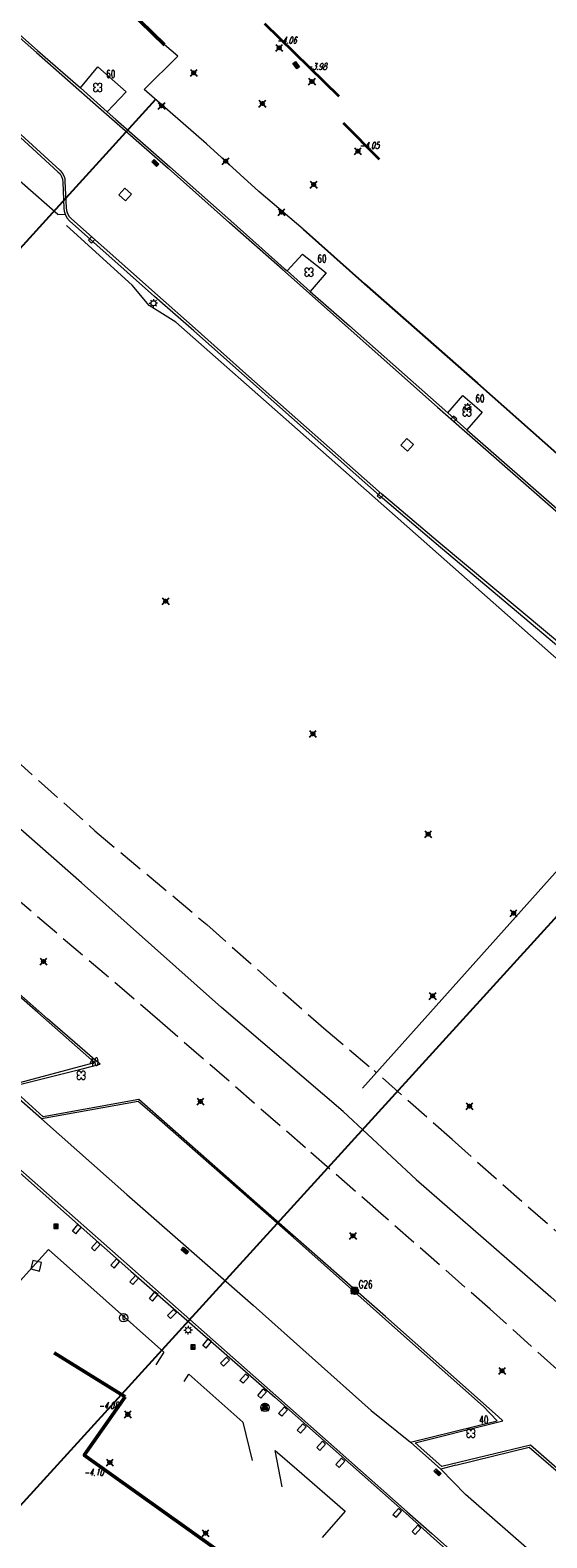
# Model space of a CAD drawing. Header units: metres. Extents: x 113132 to 113925, y 483082 to 483769.
# Tile 42 of 54: x 113704 to 113735, y 483238 to 483327. Entities that reach past the tile are written whole.
import ezdxf
from ezdxf.enums import TextEntityAlignment as Align

# ---------------------------------------------------------------- set-up
doc = ezdxf.new("R2010")
doc.units = ezdxf.units.M
doc.header["$PDMODE"] = 35
doc.header["$PDSIZE"] = 0.2
doc.linetypes.add('TALUDLIJN', pattern=[2, 1.5, -0.5])
doc.layers.get('0').update_dxf_attribs({"linetype": 'CONTINUOUS', "lineweight": 18})
for name, color, linetype in [('$detailpunten', 4, 'CONTINUOUS'), ('M01_Verzgrslgpnt', 7, 'CONTINUOUS'), ('profiellijn_50m', 6, 'CONTINUOUS')]:
    doc.layers.add(name, color=color, linetype=linetype)
for name, color, linetype, lineweight in [('ASSL_as_sloot', 4, 'CONTINUOUS', 18), ('BOOM_boom', 7, 'CONTINUOUS', 18), ('BRKR_brandkraan', 7, 'CONTINUOUS', 18), ('BSBL_Beton_schampblok', 7, 'CONTINUOUS', 18), ('DRPL_dorpelhoogte', 6, 'CONTINUOUS', 18), ('GBGB_gevel_bijgebouw', 1, 'CONTINUOUS', 35), ('GHGB_gevel_hoofdgebouw', 1, 'CONTINUOUS', 50), ('GPVZ_verz_grondslagpunt', 7, 'CONTINUOUS', 18), ('GSAF_gasafsluiter', 7, 'CONTINUOUS', 18), ('HEKW_hek_hekwerk', 3, 'RASTERHEK', 18), ('KKLI_kant_klinkers', 7, 'CONTINUOUS', 18), ('KMUU_muur_kant', 1, 'CONTINUOUS', 25), ('KOLK_straatkolk', 7, 'CONTINUOUS', 18), ('KOVM_kant_overig_materiaal', 6, 'CONTINUOUS', 18), ('KSTC_caikast', 7, 'CONTINUOUS', 18), ('KTEG_kant_tegels', 7, 'CONTINUOUS', 18), ('LNTP_lantaarnpaal', 7, 'CONTINUOUS', 18), ('RPUT_rioolput_inspectieput', 7, 'CONTINUOUS', 18), ('TALH_talud_hoog', 32, 'TALUDLIJN', 18), ('TKLK_trottoirkolk', 7, 'CONTINUOUS', 18)]:
    doc.layers.add(name, color=color, linetype=linetype, lineweight=lineweight)
doc.layers.add('Defpoints2', color=11, linetype='CONTINUOUS', lineweight=18, plot=False)
doc.styles.add('Romans', font='romans.shx', dxfattribs={"width": 0.7, "height": 2})
doc.styles.get("Standard").update_dxf_attribs({"font": 'romans.shx', "height": 0.9})
doc.linetypes.add('RASTERHEK', pattern='A,7,-1,[101,fgm.shx,S=0.5,R=0,X=0,Y=0],-2', length=10)

# ---------------------------------------------------------------- blocks, each defined once
blk = doc.blocks.new('mvpnt-flat-8')
at = {"layer": '$detailpunten', "linetype": 'Continuous'}
blk.add_point((0, 0), dxfattribs=at)
blk = doc.blocks.new('mvpnt-flat-9')
at = {"layer": '$detailpunten', "linetype": 'Continuous'}
blk.add_point((0, 0), dxfattribs=at)
blk = doc.blocks.new('mvpnt-flat-10')
at = {"layer": '$detailpunten', "linetype": 'Continuous'}
blk.add_point((0, 0), dxfattribs=at)
blk = doc.blocks.new('mvpnt-flat-452')
at = {"layer": '$detailpunten', "linetype": 'Continuous'}
blk.add_point((0, 0), dxfattribs=at)
blk = doc.blocks.new('mvpnt-flat-499')
at = {"layer": '$detailpunten', "linetype": 'Continuous'}
blk.add_point((0, 0), dxfattribs=at)
blk = doc.blocks.new('mvpnt-flat-500')
at = {"layer": '$detailpunten', "linetype": 'Continuous'}
blk.add_point((0, 0), dxfattribs=at)
blk = doc.blocks.new('mvpnt-flat-501')
at = {"layer": '$detailpunten', "linetype": 'Continuous'}
blk.add_point((0, 0), dxfattribs=at)
blk = doc.blocks.new('mvpnt-flat-502')
at = {"layer": '$detailpunten', "linetype": 'Continuous'}
blk.add_point((0, 0), dxfattribs=at)
blk = doc.blocks.new('mvpnt-flat-503')
at = {"layer": '$detailpunten', "linetype": 'Continuous'}
blk.add_point((0, 0), dxfattribs=at)
blk = doc.blocks.new('mvpnt-flat-505')
at = {"layer": '$detailpunten', "linetype": 'Continuous'}
blk.add_point((0, 0), dxfattribs=at)
blk = doc.blocks.new('mvpnt-flat-506')
at = {"layer": '$detailpunten', "linetype": 'Continuous'}
blk.add_point((0, 0), dxfattribs=at)
blk = doc.blocks.new('mvpnt-flat-507')
at = {"layer": '$detailpunten', "linetype": 'Continuous'}
blk.add_point((0, 0), dxfattribs=at)
blk = doc.blocks.new('mvpnt-flat-508')
at = {"layer": '$detailpunten', "linetype": 'Continuous'}
blk.add_point((0, 0), dxfattribs=at)
blk = doc.blocks.new('mvpnt-flat-509')
at = {"layer": '$detailpunten', "linetype": 'Continuous'}
blk.add_point((0, 0), dxfattribs=at)
blk = doc.blocks.new('mvpnt-flat-510')
at = {"layer": '$detailpunten', "linetype": 'Continuous'}
blk.add_point((0, 0), dxfattribs=at)
blk = doc.blocks.new('mvpnt-flat-511')
at = {"layer": '$detailpunten', "linetype": 'Continuous'}
blk.add_point((0, 0), dxfattribs=at)
blk = doc.blocks.new('mvpnt-flat-513')
at = {"layer": '$detailpunten', "linetype": 'Continuous'}
blk.add_point((0, 0), dxfattribs=at)
blk = doc.blocks.new('mvpnt-flat-514')
at = {"layer": '$detailpunten', "linetype": 'Continuous'}
blk.add_point((0, 0), dxfattribs=at)
blk = doc.blocks.new('mvpnt-flat-518')
at = {"layer": '$detailpunten', "linetype": 'Continuous'}
blk.add_point((0, 0), dxfattribs=at)
blk = doc.blocks.new('mvpnt-flat-525')
at = {"layer": '$detailpunten', "linetype": 'Continuous'}
blk.add_point((0, 0), dxfattribs=at)
blk = doc.blocks.new('mvpnt-flat-526')
at = {"layer": '$detailpunten', "linetype": 'Continuous'}
blk.add_point((0, 0), dxfattribs=at)
blk = doc.blocks.new('mvpnt-flat-527')
at = {"layer": '$detailpunten', "linetype": 'Continuous'}
blk.add_point((0, 0), dxfattribs=at)
blk = doc.blocks.new('mvpnt-flat-528')
at = {"layer": '$detailpunten', "linetype": 'Continuous'}
blk.add_point((0, 0), dxfattribs=at)
blk = doc.blocks.new('mvpnt-flat-543')
at = {"layer": '$detailpunten', "linetype": 'Continuous'}
blk.add_point((0, 0), dxfattribs=at)
blk = doc.blocks.new('BSBL-flat-36')
at = {"layer": 'BSBL_Beton_schampblok'}
for points in [[(-0.259, -0.104), (0.072, 0.27)], [(-0.072, -0.27), (0.259, 0.104)], [(0.259, 0.104), (0.072, 0.27)], [(-0.072, -0.27), (-0.259, -0.104)]]:
    blk.add_lwpolyline(points, dxfattribs=at)
blk = doc.blocks.new('BOOM-flat-252')
at = {"layer": 'BOOM_boom'}
for centre, start, end in [((-0.125, 0.125), 0, 270), ((-0.125, -0.125), 90, 0), ((0.125, 0.125), 270, 180), ((0.125, -0.125), 180, 90)]:
    blk.add_arc(centre, 0.125, start, end, dxfattribs=at)
at = {"layer": 'BOOM_boom', "style": 'Romans', "width": 0.7}
for tag, p in [('STAMDIAMETER', (0.5, 0.575)), ('KRUINDIAMETER', (0.5, -0.175)), ('SOORT', (0.5, -0.875))]:
    blk.add_attdef(tag, p, '', height=0.45, dxfattribs=at)
blk = doc.blocks.new('LNTP-flat-61')
at = {"layer": 'LNTP_lantaarnpaal'}
for points in [[(-0.25, 0), (-0.15, 0)], [(-0.177, 0.177), (-0.106, 0.106)], [(0, 0.25), (0, 0.15)], [(0.177, 0.177), (0.106, 0.106)], [(0.25, 0), (0.15, 0)], [(-0.177, -0.177), (-0.106, -0.106)], [(0, -0.25), (0, -0.15)], [(0.177, -0.177), (0.106, -0.106)]]:
    blk.add_lwpolyline(points, dxfattribs=at)
blk.add_circle((0, 0), 0.15, dxfattribs=at)
blk = doc.blocks.new('BSBL-flat-65')
at = {"layer": 'BSBL_Beton_schampblok'}
for points in [[(-0.259, -0.105), (0.072, 0.27)], [(-0.072, -0.27), (0.259, 0.105)], [(0.259, 0.105), (0.072, 0.27)], [(-0.072, -0.27), (-0.259, -0.105)]]:
    blk.add_lwpolyline(points, dxfattribs=at)
blk = doc.blocks.new('BSBL-flat-66')
at = {"layer": 'BSBL_Beton_schampblok'}
for points in [[(-0.259, -0.104), (0.072, 0.27)], [(-0.072, -0.27), (0.259, 0.104)], [(0.259, 0.104), (0.072, 0.27)], [(-0.072, -0.27), (-0.259, -0.104)]]:
    blk.add_lwpolyline(points, dxfattribs=at)
blk = doc.blocks.new('BSBL-flat-67')
at = {"layer": 'BSBL_Beton_schampblok'}
for points in [[(-0.26, -0.104), (0.073, 0.27)], [(-0.073, -0.27), (0.26, 0.104)], [(0.26, 0.104), (0.073, 0.27)], [(-0.073, -0.27), (-0.26, -0.104)]]:
    blk.add_lwpolyline(points, dxfattribs=at)
blk = doc.blocks.new('BSBL-flat-68')
at = {"layer": 'BSBL_Beton_schampblok'}
for points in [[(-0.26, -0.102), (0.074, 0.269)], [(-0.074, -0.269), (0.26, 0.102)], [(0.26, 0.102), (0.074, 0.269)], [(-0.074, -0.269), (-0.26, -0.102)]]:
    blk.add_lwpolyline(points, dxfattribs=at)
blk = doc.blocks.new('BSBL-flat-69')
at = {"layer": 'BSBL_Beton_schampblok'}
for points in [[(-0.258, -0.108), (0.068, 0.271)], [(-0.068, -0.271), (0.258, 0.108)], [(0.258, 0.108), (0.068, 0.271)], [(-0.068, -0.271), (-0.258, -0.108)]]:
    blk.add_lwpolyline(points, dxfattribs=at)
blk = doc.blocks.new('BSBL-flat-70')
at = {"layer": 'BSBL_Beton_schampblok'}
for points in [[(-0.257, -0.111), (0.065, 0.272)], [(-0.065, -0.272), (0.257, 0.111)], [(0.257, 0.111), (0.065, 0.272)], [(-0.065, -0.272), (-0.257, -0.111)]]:
    blk.add_lwpolyline(points, dxfattribs=at)
blk = doc.blocks.new('BSBL-flat-71')
at = {"layer": 'BSBL_Beton_schampblok'}
for points in [[(-0.259, -0.105), (0.072, 0.27)], [(-0.072, -0.27), (0.259, 0.105)], [(0.259, 0.105), (0.072, 0.27)], [(-0.072, -0.27), (-0.259, -0.105)]]:
    blk.add_lwpolyline(points, dxfattribs=at)
blk = doc.blocks.new('BSBL-flat-72')
at = {"layer": 'BSBL_Beton_schampblok'}
for points in [[(-0.266, -0.086), (0.09, 0.264)], [(-0.09, -0.264), (0.266, 0.086)], [(0.266, 0.086), (0.09, 0.264)], [(-0.09, -0.264), (-0.266, -0.086)]]:
    blk.add_lwpolyline(points, dxfattribs=at)
blk = doc.blocks.new('BSBL-flat-73')
at = {"layer": 'BSBL_Beton_schampblok'}
for points in [[(-0.256, -0.111), (0.065, 0.272)], [(-0.065, -0.272), (0.256, 0.111)], [(0.256, 0.111), (0.065, 0.272)], [(-0.065, -0.272), (-0.256, -0.111)]]:
    blk.add_lwpolyline(points, dxfattribs=at)
blk = doc.blocks.new('BSBL-flat-74')
at = {"layer": 'BSBL_Beton_schampblok'}
for points in [[(-0.263, -0.094), (0.083, 0.267)], [(-0.083, -0.267), (0.263, 0.094)], [(0.263, 0.094), (0.083, 0.267)], [(-0.083, -0.267), (-0.263, -0.094)]]:
    blk.add_lwpolyline(points, dxfattribs=at)
blk = doc.blocks.new('BSBL-flat-75')
at = {"layer": 'BSBL_Beton_schampblok'}
for points in [[(-0.256, -0.111), (0.065, 0.272)], [(-0.065, -0.272), (0.256, 0.111)], [(0.256, 0.111), (0.065, 0.272)], [(-0.065, -0.272), (-0.256, -0.111)]]:
    blk.add_lwpolyline(points, dxfattribs=at)
blk = doc.blocks.new('BSBL-flat-76')
at = {"layer": 'BSBL_Beton_schampblok'}
for points in [[(-0.259, -0.105), (0.071, 0.27)], [(-0.071, -0.27), (0.259, 0.105)], [(0.259, 0.105), (0.071, 0.27)], [(-0.071, -0.27), (-0.259, -0.105)]]:
    blk.add_lwpolyline(points, dxfattribs=at)
blk = doc.blocks.new('BSBL-flat-77')
at = {"layer": 'BSBL_Beton_schampblok'}
for points in [[(-0.259, -0.104), (0.072, 0.27)], [(-0.072, -0.27), (0.259, 0.104)], [(0.259, 0.104), (0.072, 0.27)], [(-0.072, -0.27), (-0.259, -0.104)]]:
    blk.add_lwpolyline(points, dxfattribs=at)
blk = doc.blocks.new('BSBL-flat-78')
at = {"layer": 'BSBL_Beton_schampblok'}
for points in [[(-0.26, -0.103), (0.074, 0.27)], [(-0.074, -0.27), (0.26, 0.103)], [(0.26, 0.103), (0.074, 0.27)], [(-0.074, -0.27), (-0.26, -0.103)]]:
    blk.add_lwpolyline(points, dxfattribs=at)
blk = doc.blocks.new('BSBL-flat-79')
at = {"layer": 'BSBL_Beton_schampblok'}
for points in [[(-0.257, -0.109), (0.067, 0.271)], [(-0.067, -0.271), (0.257, 0.109)], [(0.257, 0.109), (0.067, 0.271)], [(-0.067, -0.271), (-0.257, -0.109)]]:
    blk.add_lwpolyline(points, dxfattribs=at)
blk = doc.blocks.new('RPUT-flat-18')
at = {"layer": 'RPUT_rioolput_inspectieput'}
for p, q in [((-0.191, 0.318), (-0.318, -0.191)), ((0.318, 0.191), (-0.191, 0.318)), ((0.191, -0.318), (0.318, 0.191)), ((-0.318, -0.191), (0.191, -0.318))]:
    blk.add_line(p, q, dxfattribs=at)
blk = doc.blocks.new('GSAF-flat-17')
at = {"layer": 'GSAF_gasafsluiter'}
for points in [[(0.125, -0.125), (0.125, 0.125), (-0.125, 0.125), (-0.125, -0.125)], [(0, -0.125), (0.125, 0), (0, 0.125), (-0.125, 0)]]:
    blk.add_lwpolyline(points, close=True, dxfattribs=at)
at = {"layer": 'GSAF_gasafsluiter', "style": 'Romans', "width": 0.7}
blk.add_text('G', height=0.15, dxfattribs=at).set_placement((-0.058, -0.071))
blk = doc.blocks.new('KSTC-flat-2')
at = {"layer": 'KSTC_caikast'}
blk.add_circle((0, 0), 0.25, dxfattribs=at)
at = {"layer": 'KSTC_caikast', "width": 0.714}
blk.add_text('C', height=0.25, dxfattribs=at).set_placement((0.022, 0.001), align=Align.MIDDLE_CENTER)
blk = doc.blocks.new('GSAF-flat-18')
at = {"layer": 'GSAF_gasafsluiter'}
for points in [[(0.125, -0.125), (0.125, 0.125), (-0.125, 0.125), (-0.125, -0.125)], [(0, -0.125), (0.125, 0), (0, 0.125), (-0.125, 0)]]:
    blk.add_lwpolyline(points, close=True, dxfattribs=at)
at = {"layer": 'GSAF_gasafsluiter', "style": 'Romans', "width": 0.7}
blk.add_text('G', height=0.15, dxfattribs=at).set_placement((-0.058, -0.071))
blk = doc.blocks.new('BRKR-flat-5')
at = {"color": 1}
blk.add_circle((0, 0), 0.25, dxfattribs=at)
at = {"layer": 'BRKR_brandkraan'}
blk.add_lwpolyline([(0, 0.25), (-0.217, -0.125), (0.216, -0.125), (0, 0.25)], dxfattribs=at)
blk = doc.blocks.new('TKLK-flat-42')
at = {"layer": 'TKLK_trottoirkolk'}
for points in [[(0.075, 0.269), (-0.093, 0.084)], [(0.26, 0.102), (0.075, 0.269)], [(0.092, -0.083), (0.26, 0.102)]]:
    blk.add_lwpolyline(points, dxfattribs=at)
blk = doc.blocks.new('LNTP-flat-62')
at = {"layer": 'LNTP_lantaarnpaal'}
for points in [[(-0.25, 0), (-0.15, 0)], [(-0.177, 0.177), (-0.106, 0.106)], [(0, 0.25), (0, 0.15)], [(0.177, 0.177), (0.106, 0.106)], [(0.25, 0), (0.15, 0)], [(-0.177, -0.177), (-0.106, -0.106)], [(0, -0.25), (0, -0.15)], [(0.177, -0.177), (0.106, -0.106)]]:
    blk.add_lwpolyline(points, dxfattribs=at)
blk.add_circle((0, 0), 0.15, dxfattribs=at)
blk = doc.blocks.new('BOOM-flat-254')
at = {"layer": 'BOOM_boom'}
for centre, start, end in [((-0.125, 0.125), 0, 270), ((-0.125, -0.125), 90, 0), ((0.125, 0.125), 270, 180), ((0.125, -0.125), 180, 90)]:
    blk.add_arc(centre, 0.125, start, end, dxfattribs=at)
at = {"layer": 'BOOM_boom', "style": 'Romans', "width": 0.7}
for tag, p in [('STAMDIAMETER', (0.5, 0.575)), ('KRUINDIAMETER', (0.5, -0.175)), ('SOORT', (0.5, -0.875))]:
    blk.add_attdef(tag, p, '', height=0.45, dxfattribs=at)
blk = doc.blocks.new('BOOM-flat-255')
at = {"layer": 'BOOM_boom'}
for centre, start, end in [((-0.125, 0.125), 0, 270), ((-0.125, -0.125), 90, 0), ((0.125, 0.125), 270, 180), ((0.125, -0.125), 180, 90)]:
    blk.add_arc(centre, 0.125, start, end, dxfattribs=at)
at = {"layer": 'BOOM_boom', "style": 'Romans', "width": 0.7}
for tag, p in [('STAMDIAMETER', (0.5, 0.575)), ('KRUINDIAMETER', (0.5, -0.175)), ('SOORT', (0.5, -0.875))]:
    blk.add_attdef(tag, p, '', height=0.45, dxfattribs=at)
blk = doc.blocks.new('BOOM-flat-256')
at = {"layer": 'BOOM_boom'}
for centre, start, end in [((-0.125, 0.125), 0, 270), ((-0.125, -0.125), 90, 0), ((0.125, 0.125), 270, 180), ((0.125, -0.125), 180, 90)]:
    blk.add_arc(centre, 0.125, start, end, dxfattribs=at)
at = {"layer": 'BOOM_boom', "style": 'Romans', "width": 0.7}
for tag, p in [('STAMDIAMETER', (0.5, 0.575)), ('KRUINDIAMETER', (0.5, -0.175)), ('SOORT', (0.5, -0.875))]:
    blk.add_attdef(tag, p, '', height=0.45, dxfattribs=at)
blk = doc.blocks.new('KOLK-flat-40')
at = {"layer": 'KOLK_straatkolk'}
for p, q in [((-0.2, 0.1), (-0.04, 0.22)), ((0.04, -0.22), (-0.2, 0.1)), ((-0.13, 0.09), (0.05, -0.15)), ((-0.09, 0.12), (0.09, -0.12)), ((-0.05, 0.15), (0.13, -0.09)), ((-0.04, 0.22), (0.2, -0.1)), ((0.2, -0.1), (0.04, -0.22))]:
    blk.add_line(p, q, dxfattribs=at)
blk = doc.blocks.new('RPUT-flat-19')
at = {"layer": 'RPUT_rioolput_inspectieput'}
for p, q in [((-0.021, 0.371), (-0.371, -0.021)), ((0.371, 0.021), (-0.021, 0.371)), ((0.021, -0.371), (0.371, 0.021)), ((-0.371, -0.021), (0.021, -0.371))]:
    blk.add_line(p, q, dxfattribs=at)
blk = doc.blocks.new('TKLK-flat-43')
at = {"layer": 'TKLK_trottoirkolk'}
for points in [[(-0.095, 0.08), (-0.256, -0.111)], [(-0.256, -0.111), (-0.066, -0.271)], [(-0.066, -0.271), (0.096, -0.081)]]:
    blk.add_lwpolyline(points, dxfattribs=at)
blk = doc.blocks.new('BOOM-flat-259')
at = {"layer": 'BOOM_boom'}
for centre, start, end in [((-0.125, 0.125), 0, 270), ((-0.125, -0.125), 90, 0), ((0.125, 0.125), 270, 180), ((0.125, -0.125), 180, 90)]:
    blk.add_arc(centre, 0.125, start, end, dxfattribs=at)
at = {"layer": 'BOOM_boom', "style": 'Romans', "width": 0.7}
for tag, p in [('STAMDIAMETER', (0.5, 0.575)), ('KRUINDIAMETER', (0.5, -0.175)), ('SOORT', (0.5, -0.875))]:
    blk.add_attdef(tag, p, '', height=0.45, dxfattribs=at)
blk = doc.blocks.new('KOLK-flat-49')
at = {"layer": 'KOLK_straatkolk'}
for p, q in [((-0.211, 0.075), (-0.066, 0.214)), ((0.066, -0.214), (-0.211, 0.075)), ((-0.14, 0.074), (0.068, -0.143)), ((-0.104, 0.108), (0.104, -0.108)), ((-0.068, 0.143), (0.14, -0.074)), ((-0.066, 0.214), (0.211, -0.075)), ((0.211, -0.075), (0.066, -0.214))]:
    blk.add_line(p, q, dxfattribs=at)
blk = doc.blocks.new('RPUT-flat-23')
at = {"layer": 'RPUT_rioolput_inspectieput'}
for p, q in [((-0.027, 0.37), (-0.37, -0.027)), ((0.37, 0.027), (-0.027, 0.37)), ((0.027, -0.37), (0.37, 0.027)), ((-0.37, -0.027), (0.027, -0.37))]:
    blk.add_line(p, q, dxfattribs=at)
blk = doc.blocks.new('LNTP-flat-70')
at = {"layer": 'LNTP_lantaarnpaal'}
for points in [[(-0.25, 0), (-0.15, 0)], [(-0.177, 0.177), (-0.106, 0.106)], [(0, 0.25), (0, 0.15)], [(0.177, 0.177), (0.106, 0.106)], [(0.25, 0), (0.15, 0)], [(-0.177, -0.177), (-0.106, -0.106)], [(0, -0.25), (0, -0.15)], [(0.177, -0.177), (0.106, -0.106)]]:
    blk.add_lwpolyline(points, dxfattribs=at)
blk.add_circle((0, 0), 0.15, dxfattribs=at)
blk = doc.blocks.new('TKLK-flat-52')
at = {"layer": 'TKLK_trottoirkolk'}
for points in [[(-0.092, 0.084), (-0.26, -0.1)], [(-0.26, -0.1), (-0.077, -0.268)], [(-0.077, -0.268), (0.092, -0.084)]]:
    blk.add_lwpolyline(points, dxfattribs=at)
blk = doc.blocks.new('KOLK-flat-62')
at = {"layer": 'KOLK_straatkolk'}
for p, q in [((-0.216, 0.057), (-0.084, 0.207)), ((0.084, -0.207), (-0.216, 0.057)), ((-0.146, 0.061), (0.08, -0.136)), ((-0.113, 0.099), (0.113, -0.099)), ((-0.084, 0.207), (0.216, -0.057)), ((-0.08, 0.136), (0.146, -0.061)), ((0.216, -0.057), (0.084, -0.207))]:
    blk.add_line(p, q, dxfattribs=at)
blk = doc.blocks.new('KOLK-flat-63')
at = {"layer": 'KOLK_straatkolk'}
for p, q in [((-0.214, 0.065), (-0.076, 0.21)), ((0.076, -0.21), (-0.214, 0.065)), ((-0.143, 0.067), (0.074, -0.139)), ((-0.109, 0.103), (0.109, -0.103)), ((-0.076, 0.21), (0.214, -0.065)), ((-0.074, 0.139), (0.143, -0.067)), ((0.214, -0.065), (0.076, -0.21))]:
    blk.add_line(p, q, dxfattribs=at)
blk = doc.blocks.new('GPVZ-flat-7')
at = {"layer": 'M01_Verzgrslgpnt', "color": 7}
blk.add_circle((0, 0), 0.2, dxfattribs=at)
at = {"layer": 'M01_Verzgrslgpnt', "color": 1}
blk.add_circle((0, 0), 0.1, dxfattribs=at)
at = {"layer": 'M01_Verzgrslgpnt', "color": 7, "style": 'Romans', "width": 0.7}
for tag, p in [('PNUM', (0.225, 0.15)), ('OMSCHRIJVING', (0.225, -0.5))]:
    blk.add_attdef(tag, p, '', height=0.45, dxfattribs=at)
blk = doc.blocks.new('PUNT-flat-8')
at = {"layer": 'GPVZ_verz_grondslagpunt'}
blk.add_circle((0, 0), 0.15, dxfattribs=at)
at = {"layer": 'GPVZ_verz_grondslagpunt', "style": 'Romans', "width": 0.7}
blk.add_attdef('OMSCHRIJVING', (0.3, 0.3), '', height=0.45, dxfattribs=at)

msp = doc.modelspace()

# ---------------------------------------------------------------- linework, layer by layer
at = {"layer": 'ASSL_as_sloot'}
for points in [[(113722.525, 483263.396, 0), (113715.337, 483269.535, 0), (113707.056, 483276.896, 0), (113699.225, 483283.782, 0), (113691.195, 483290.828, 0), (113684.957, 483296.416, 0), (113679.704, 483301.012, 0), (113676.613, 483303.864, 0), (113674.146, 483305.534, 0)], [(113726.834, 483259.374, 0), (113722.525, 483263.396, 0)], [(113726.834, 483259.374, 0), (113734.806, 483252.457, 0), (113742.34, 483245.671, 0), (113750.198, 483238.86, 0), (113751.158, 483237.976, 0)]]:
    msp.add_polyline3d(points, dxfattribs=at)
at = {"layer": 'GBGB_gevel_bijgebouw'}
for points in [[(113722.297, 483323.353), (113717.893, 483327.63)], [(113722.536, 483321.798), (113724.66, 483319.636)]]:
    msp.add_lwpolyline(points, dxfattribs=at)
at = {"layer": 'GHGB_gevel_hoofdgebouw'}
for points in [[(113711.976, 483326.402), (113698.9, 483339.092), (113700.3, 483340.535), (113699.702, 483341.187), (113721.371, 483362.942)], [(113709.635, 483246.546), (113705.452, 483249.147)], [(113709.635, 483246.546), (113707.226, 483243.098), (113714.957, 483237.592), (113718.855, 483234.354), (113721.96, 483236.693)]]:
    msp.add_lwpolyline(points, dxfattribs=at)
at = {"layer": 'HEKW_hek_hekwerk'}
msp.add_polyline3d([(113723.668, 483264.769, 0), (113741.427, 483284.61, 0), (113719.834, 483303.685, 0), (113712.638, 483310.022, 0), (113711.054, 483311.011, 0), (113710.066, 483312.211, 0), (113706.177, 483315.734, 0)], dxfattribs=at)
at = {"layer": 'KKLI_kant_klinkers'}
for points in [[(113688.692, 483339.841, 0), (113692.212, 483336.743, 0), (113692.731, 483336.257, 0), (113696.996, 483332.471, 0), (113704.396, 483325.952, 0), (113708.073, 483322.712, 0), (113712.176, 483319.121, 0), (113715.819, 483315.886, 0)], [(113691.407, 483329.349, 0), (113695.516, 483325.756, 0), (113699.497, 483322.231, 0), (113699.662, 483322.107, 0), (113699.846, 483322.013, 0), (113700.025, 483321.958, 0), (113700.211, 483321.932, 0), (113702.087, 483322.011, 0), (113702.249, 483322.005, 0), (113702.406, 483321.971, 0), (113702.612, 483321.875, 0), (113702.787, 483321.731, 0), (113705.791, 483319.003, 0), (113705.927, 483318.846, 0), (113706.024, 483318.662, 0), (113706.071, 483318.497, 0), (113706.086, 483318.327, 0), (113706.148, 483316.794, 0), (113706.172, 483316.609, 0), (113706.232, 483316.432, 0), (113706.336, 483316.258, 0), (113706.474, 483316.111, 0), (113711.549, 483311.607, 0)], [(113718.933, 483313.12, 0), (113715.819, 483315.886, 0)], [(113718.933, 483313.12, 0), (113722.813, 483309.684, 0), (113728.103, 483304.995, 0), (113735.414, 483298.597, 0), (113738.334, 483296.001, 0), (113739.528, 483294.992, 0)], [(113713.781, 483309.642, 0), (113711.549, 483311.607, 0)], [(113750.112, 483279.232, 0), (113745.714, 483282.76, 0), (113741.36, 483286.223, 0), (113737.162, 483289.549, 0), (113736.155, 483290.342, 0), (113728.149, 483297.047, 0), (113724.789, 483299.877, 0), (113716.774, 483306.974, 0), (113713.781, 483309.642, 0)], [(113663.747, 483294.901, 0), (113668.102, 483291.049, 0), (113675.605, 483284.411, 0), (113683.751, 483277.321, 0), (113693.008, 483269.158, 0), (113701.582, 483261.591, 0), (113710.075, 483254.105, 0), (113718.546, 483246.626, 0), (113726.318, 483239.763, 0), (113727.774, 483238.478, 0)], [(113728.3, 483242.279, 0), (113726.501, 483243.869, 0), (113731.634, 483245.133, 0), (113730.827, 483245.969, 0), (113725.943, 483250.307, 0), (113719.589, 483255.952, 0), (113711.515, 483263.042, 0), (113710.409, 483263.99, 0), (113704.699, 483262.957, 0), (113702.525, 483264.884, 0), (113707.841, 483266.303, 0), (113704.478, 483269.242, 0), (113697.408, 483275.43, 0)], [(113709.744, 483258.5, 0), (113704.699, 483262.957, 0)], [(113709.744, 483258.5, 0), (113717.199, 483251.952, 0), (113724.187, 483245.741, 0)], [(113724.187, 483245.741, 0), (113726.501, 483243.869, 0)], [(113729.182, 483242.52, 0), (113733.526, 483243.576, 0), (113736.071, 483241.377, 0), (113737.405, 483240.188, 0)], [(113729.182, 483242.52, 0), (113728.3, 483242.279, 0)], [(113749.386, 483223.51, 0), (113742.168, 483229.895, 0), (113733.987, 483237.072, 0), (113729.765, 483240.777, 0), (113728.3, 483242.279, 0)], [(113727.774, 483238.478, 0), (113731.745, 483234.95, 0), (113740.04, 483227.638, 0), (113747.418, 483221.141, 0), (113755.796, 483213.721, 0), (113763.978, 483206.537, 0), (113770.725, 483200.609, 0), (113777.447, 483194.684, 0), (113778.165, 483194.045, 0)]]:
    msp.add_polyline3d(points, dxfattribs=at)
at = {"layer": 'KMUU_muur_kant'}
msp.add_polyline3d([(113720.155, 483315.5, 0), (113723.788, 483312.29, 0), (113730.466, 483306.413, 0), (113737.733, 483299.986, 0), (113743.037, 483295.154, 0), (113745.498, 483295.327, 0), (113751.331, 483301.445, 0)], dxfattribs=at)
at = {"layer": 'KOVM_kant_overig_materiaal'}
for points in [[(113688.76, 483339.951, 0), (113692.838, 483336.358, 0), (113697.095, 483332.594, 0), (113704.456, 483326.06, 0), (113706.999, 483323.859, 0), (113708.576, 483322.442, 0), (113709.094, 483321.992, 0), (113712.287, 483319.195, 0), (113715.897, 483315.993, 0)], [(113690.556, 483329.886, 0), (113695.112, 483325.922, 0), (113699.411, 483322.142, 0), (113699.576, 483321.994, 0), (113699.767, 483321.882, 0), (113699.983, 483321.808, 0), (113700.209, 483321.78, 0), (113702.092, 483321.855, 0), (113702.27, 483321.842, 0), (113702.442, 483321.791, 0), (113702.583, 483321.718, 0), (113702.708, 483321.619, 0), (113705.667, 483318.899, 0), (113705.794, 483318.777, 0), (113705.888, 483318.628, 0), (113705.945, 483318.456, 0), (113705.958, 483318.275, 0), (113706.011, 483316.752, 0), (113706.038, 483316.57, 0), (113706.092, 483316.394, 0), (113706.2, 483316.185, 0), (113706.348, 483316.001, 0), (113711.382, 483311.529, 0)], [(113719.037, 483313.186, 0), (113715.897, 483315.993, 0)], [(113719.037, 483313.186, 0), (113719.217, 483313.049, 0), (113720.567, 483311.838, 0), (113722.895, 483309.794, 0), (113728.711, 483304.658, 0), (113729.833, 483303.662, 0), (113735.496, 483298.712, 0), (113737.309, 483297.136, 0), (113738.439, 483296.117, 0)], [(113713.695, 483309.511, 0), (113711.382, 483311.529, 0)], [(113750.029, 483279.174, 0), (113745.833, 483282.492, 0), (113741.283, 483286.131, 0), (113735.767, 483290.409, 0), (113728.031, 483296.933, 0), (113724.846, 483299.613, 0), (113716.694, 483306.838, 0), (113713.695, 483309.511, 0)], [(113663.672, 483294.791, 0), (113668.013, 483290.936, 0), (113675.511, 483284.31, 0), (113682.536, 483278.212, 0), (113692.915, 483269.073, 0), (113701.492, 483261.477, 0), (113709.985, 483253.972, 0), (113718.485, 483246.521, 0), (113726.223, 483239.669, 0), (113727.68, 483238.354, 0)], [(113737.446, 483240.3, 0), (113736.122, 483241.481, 0), (113733.59, 483243.697, 0), (113728.349, 483242.43, 0), (113726.778, 483243.834, 0), (113731.325, 483244.978, 0), (113731.959, 483245.137, 0), (113731.685, 483245.38, 0), (113725.019, 483251.299, 0), (113717.784, 483257.645, 0), (113710.46, 483264.105, 0), (113704.805, 483263.09, 0), (113702.857, 483264.851, 0), (113707.107, 483265.922, 0), (113708.163, 483266.188, 0), (113707.849, 483266.459, 0), (113705.044, 483268.873, 0), (113697.546, 483275.48, 0)], [(113727.68, 483238.354, 0), (113731.637, 483234.848, 0), (113739.934, 483227.502, 0), (113747.313, 483221.015, 0), (113755.723, 483213.618, 0), (113763.884, 483206.437, 0), (113770.632, 483200.501, 0), (113777.379, 483194.557, 0), (113778.058, 483193.95, 0)]]:
    msp.add_polyline3d(points, dxfattribs=at)
at = {"layer": 'KTEG_kant_tegels'}
for points in [[(113705.662, 483316.378, 0), (113703.555, 483318.222, 0), (113700.202, 483321.056, 0), (113695.137, 483325.496, 0), (113689.542, 483330.369, 0), (113688.56, 483331.322, 0), (113688.716, 483331.495, 0)], [(113720.155, 483315.5, 0), (113717.535, 483317.739, 0), (113714.443, 483320.551, 0), (113710.759, 483323.757, 0), (113712.75, 483325.73, 0), (113711.976, 483326.402, 0)], [(113706.999, 483323.859, 0), (113708.036, 483325.102, 0), (113709.699, 483323.621, 0), (113708.576, 483322.442, 0)], [(113705.662, 483316.378, 0), (113706.092, 483316.394, 0)], [(113719.217, 483313.049, 0), (113720.122, 483314.04, 0), (113720.943, 483313.388, 0), (113721.531, 483312.922, 0), (113720.567, 483311.838, 0)], [(113728.711, 483304.658, 0), (113729.596, 483305.69, 0), (113730.284, 483305.101, 0), (113730.739, 483304.711, 0), (113729.833, 483303.662, 0)], [(113702.325, 483252.163, 0), (113705.111, 483255.258, 0), (113711.924, 483249.192, 0), (113711.449, 483248.43, 0)], [(113713.135, 483247.463, 0), (113713.404, 483247.89, 0), (113716.602, 483245.053, 0), (113717.156, 483242.782, 0)], [(113718.921, 483241.237, 0), (113718.513, 483243.372, 0), (113719.789, 483242.284, 0)], [(113719.789, 483242.284, 0), (113722.654, 483239.801, 0), (113721.29, 483238.238, 0)]]:
    msp.add_polyline3d(points, dxfattribs=at)
at = {"layer": 'profiellijn_50m'}
for p, q in [((113711.442, 483323.163), (113661.462, 483268.283)), ((113752.481, 483293.968), (113697.321, 483233.399))]:
    msp.add_line(p, q, dxfattribs=at)
at = {"layer": 'TALH_talud_hoog'}
for points in [[(113720.308, 483261.246, 0), (113711.694, 483268.737, 0), (113702.598, 483276.497, 0), (113694.773, 483283.438, 0), (113686.583, 483290.344, 0), (113677.616, 483298.33, 0), (113672.983, 483302.425, 0), (113670.391, 483305.048, 0), (113671.044, 483306.197, 0), (113672.583, 483307.391, 0), (113673.444, 483308.197, 0), (113674.961, 483309.001, 0), (113675.937, 483308.548, 0), (113682.151, 483303.404, 0), (113689.385, 483296.588, 0), (113696.507, 483290.112, 0), (113701.548, 483285.62, 0), (113707.853, 483279.981, 0), (113714.479, 483274.434, 0), (113721.379, 483268.32, 0), (113724.355, 483265.816, 0)], [(113728.967, 483261.737, 0), (113724.355, 483265.816, 0)], [(113724.759, 483257.371, 0), (113720.308, 483261.246, 0)], [(113728.967, 483261.737, 0), (113735.358, 483256.107, 0), (113744.111, 483248.313, 0), (113752.281, 483240.764, 0), (113753.164, 483240.043, 0)], [(113748.016, 483236.77, 0), (113739.607, 483244.164, 0), (113731.221, 483251.717, 0), (113724.759, 483257.371, 0)]]:
    msp.add_polyline3d(points, dxfattribs=at)

# ---------------------------------------------------------------- block references
at = {"layer": 'Defpoints2'}
for name, p in [('mvpnt-flat-511', (113718.751, 483326.22)), ('KOLK-flat-40', (113719.756, 483325.198)), ('mvpnt-flat-513', (113713.698, 483324.745)), ('mvpnt-flat-510', (113720.685, 483324.232)), ('mvpnt-flat-514', (113711.8, 483322.797)), ('mvpnt-flat-509', (113717.752, 483322.924)), ('mvpnt-flat-505', (113723.399, 483320.113)), ('KOLK-flat-49', (113711.431, 483319.419)), ('mvpnt-flat-508', (113715.584, 483319.519)), ('mvpnt-flat-506', (113720.786, 483318.14)), ('RPUT-flat-23', (113709.646, 483317.559)), ('mvpnt-flat-507', (113718.888, 483316.512)), ('TKLK-flat-52', (113707.734, 483314.957)), ('LNTP-flat-70', (113711.311, 483311.134)), ('LNTP-flat-62', (113729.87, 483304.989)), ('TKLK-flat-42', (113728.98, 483304.205)), ('RPUT-flat-19', (113726.311, 483302.778)), ('TKLK-flat-43', (113724.789, 483299.877)), ('mvpnt-flat-499', (113712.036, 483293.534)), ('mvpnt-flat-500', (113720.737, 483285.708)), ('mvpnt-flat-501', (113727.552, 483279.777)), ('mvpnt-flat-502', (113732.598, 483275.108)), ('mvpnt-flat-525', (113704.824, 483272.258)), ('mvpnt-flat-503', (113727.817, 483270.223)), ('mvpnt-flat-526', (113714.089, 483263.985)), ('mvpnt-flat-543', (113729.993, 483263.719)), ('GSAF-flat-17', (113705.56, 483256.614)), ('BSBL-flat-79', (113706.789, 483256.447)), ('mvpnt-flat-527', (113723.107, 483256.06)), ('BSBL-flat-78', (113707.911, 483255.443)), ('KOLK-flat-62', (113713.166, 483255.179)), ('RPUT-flat-18', (113704.385, 483254.29)), ('BSBL-flat-77', (113709.059, 483254.425)), ('BSBL-flat-76', (113710.175, 483253.443)), ('BSBL-flat-75', (113711.331, 483252.475)), ('mvpnt-flat-452', (113723.191, 483252.829)), ('PUNT-flat-8', (113723.191, 483252.829)), ('KSTC-flat-2', (113709.55, 483251.221)), ('BSBL-flat-74', (113712.412, 483251.439)), ('LNTP-flat-61', (113713.366, 483250.484)), ('BSBL-flat-73', (113714.488, 483249.697)), ('GSAF-flat-18', (113713.651, 483249.494)), ('BSBL-flat-72', (113715.539, 483248.631)), ('BSBL-flat-71', (113716.684, 483247.619)), ('mvpnt-flat-528', (113731.919, 483248.081)), ('BSBL-flat-70', (113717.734, 483246.735)), ('BRKR-flat-5', (113717.907, 483245.924)), ('mvpnt-flat-518', (113717.907, 483245.924)), ('mvpnt-flat-8', (113709.801, 483245.513)), ('BSBL-flat-69', (113718.973, 483245.67)), ('BSBL-flat-68', (113720.073, 483244.679)), ('BSBL-flat-67', (113721.225, 483243.656)), ('mvpnt-flat-9', (113708.737, 483242.667)), ('BSBL-flat-66', (113722.358, 483242.654)), ('KOLK-flat-63', (113728.107, 483242.084)), ('BSBL-flat-65', (113725.723, 483239.683)), ('BSBL-flat-36', (113726.862, 483238.692)), ('mvpnt-flat-10', (113714.398, 483238.5))]:
    msp.add_blockref(name, p, dxfattribs=at)
for name, p, values in [('BOOM-flat-256', (113708.022, 483323.879), {'STAMDIAMETER': '60'}), ('BOOM-flat-255', (113720.505, 483312.969), {'STAMDIAMETER': '60'}), ('BOOM-flat-254', (113729.842, 483304.711), {'STAMDIAMETER': '60'}), ('BOOM-flat-259', (113707.044, 483265.536), {'STAMDIAMETER': '40'}), ('GPVZ-flat-7', (113723.213, 483252.814), {'PNUM': 'G26'}), ('BOOM-flat-252', (113730.069, 483244.393), {'STAMDIAMETER': '40'})]:
    msp.add_blockref(name, p, dxfattribs=at).add_auto_attribs(values)

# ---------------------------------------------------------------- texts
at = {"layer": 'DRPL_dorpelhoogte', "oblique": 15, "width": 0.7125}
for s, p in [('-4.06', (113719.198, 483326.469)), ('-3.98', (113720.97, 483324.918)), ('-4.05', (113724.071, 483320.255))]:
    msp.add_text(s, height=0.4, dxfattribs=at).set_placement(p, align=Align.CENTER)
msp.add_text('-4.08', height=0.4, dxfattribs=at).set_placement((113709.238, 483245.832), align=Align.RIGHT)
msp.add_text('-4.10', height=0.4, dxfattribs=at).set_placement((113708.369, 483242.292), align=Align.TOP_RIGHT)

doc.saveas('drawing.dxf')
